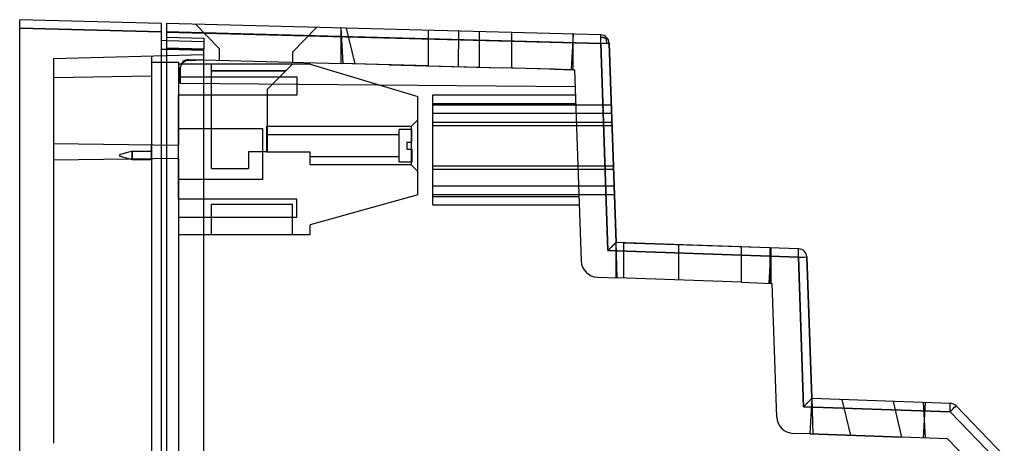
# Model space of a CAD drawing. Header units: millimetres. Extents: x -0.6 to 58, y -144 to -51.8.
# Tile 4 of 4: x -0.3 to 58, y -76.9 to -51.8. Entities that reach past the tile are written whole.
import ezdxf

# ---------------------------------------------------------------- set-up
doc = ezdxf.new("R2010")
doc.units = ezdxf.units.MM
doc.layers.add('MAIN-1', color=7, linetype='Continuous')
doc.layers.add('MAIN-2', color=7, linetype='Continuous')

msp = doc.modelspace()

# ---------------------------------------------------------------- linework, layer by layer
at = {"layer": 'MAIN-1'}
for p, q in [((8.1, -52.042), (-0.3, -51.822)), ((-0.3, -52.322), (-0.3, -51.822)), ((-0.3, -52.322), (8.1, -52.542)), ((-0.3, -81.395), (-0.3, -52.322)), ((8.1, -52.542), (8.1, -52.042)), ((8.4, -52.05), (8.4, -52.551)), ((34.111, -52.723), (8.4, -52.05)), ((8.1, -141.118), (8.1, -52.542)), ((8.4, -52.551), (34.102, -53.224)), ((8.4, -52.551), (8.4, -141.11)), ((34.143, -52.87), (34.11, -52.87)), ((34.172, -52.872), (34.143, -52.87)), ((34.198, -52.875), (34.172, -52.872)), ((34.223, -52.878), (34.198, -52.875)), ((34.248, -52.883), (34.223, -52.878)), ((34.271, -52.889), (34.248, -52.883)), ((34.295, -52.895), (34.271, -52.889)), ((34.318, -52.903), (34.295, -52.895)), ((34.342, -52.912), (34.318, -52.903)), ((34.365, -52.922), (34.342, -52.912)), ((34.388, -52.932), (34.365, -52.922)), ((34.4, -52.92), (34.388, -52.932)), ((34.388, -52.933), (34.399, -52.955)), ((34.399, -52.955), (34.409, -52.979)), ((34.41, -52.909), (34.4, -52.92)), ((34.409, -52.979), (34.418, -53.002)), ((34.42, -52.9), (34.41, -52.909)), ((34.418, -53.002), (34.426, -53.026)), ((34.428, -52.891), (34.42, -52.9)), ((34.426, -53.026), (34.433, -53.05)), ((34.435, -52.884), (34.428, -52.891)), ((34.433, -53.05), (34.439, -53.073)), ((34.441, -52.878), (34.435, -52.884)), ((34.445, -52.874), (34.441, -52.878)), ((34.448, -52.871), (34.445, -52.874)), ((34.449, -52.869), (34.448, -52.871)), ((34.45, -52.868), (34.449, -52.869)), ((8.4, -53.071), (8.1, -53.063)), ((8.1, -53.563), (8.4, -53.571)), ((34.102, -53.223), (34.531, -65.49)), ((34.439, -53.073), (34.444, -53.097)), ((34.444, -53.097), (34.448, -53.122)), ((34.448, -53.122), (34.45, -53.149)), ((34.45, -53.149), (34.452, -53.178)), ((34.452, -53.178), (34.453, -53.211)), ((35.01, -65.007), (34.598, -53.206)), ((34.744, -65.276), (34.719, -65.302)), ((34.768, -65.252), (34.744, -65.276)), ((34.791, -65.229), (34.768, -65.252)), ((34.813, -65.207), (34.791, -65.229)), ((34.834, -65.186), (34.813, -65.207)), ((34.854, -65.165), (34.834, -65.186)), ((34.874, -65.145), (34.854, -65.165)), ((34.893, -65.126), (34.874, -65.145)), ((34.911, -65.108), (34.893, -65.126)), ((34.928, -65.091), (34.911, -65.108)), ((34.943, -65.076), (34.928, -65.091)), ((34.957, -65.061), (34.943, -65.076)), ((34.97, -65.048), (34.957, -65.061)), ((34.981, -65.037), (34.97, -65.048)), ((34.99, -65.028), (34.981, -65.037)), ((34.997, -65.02), (34.99, -65.028)), ((35.003, -65.015), (34.997, -65.02)), ((35.007, -65.01), (35.003, -65.015)), ((35.009, -65.008), (35.007, -65.01)), ((35.01, -65.007), (35.009, -65.008)), ((45.822, -65.384), (35.01, -65.007)), ((34.566, -65.455), (34.531, -65.49)), ((34.531, -65.49), (45.809, -65.884)), ((34.6, -65.421), (34.566, -65.455)), ((34.632, -65.389), (34.6, -65.421)), ((34.663, -65.358), (34.632, -65.389)), ((34.692, -65.329), (34.663, -65.358)), ((34.719, -65.302), (34.692, -65.329)), ((46.597, -74.246), (46.304, -65.867)), ((45.809, -65.884), (46.118, -74.73)), ((46.25, -74.597), (46.219, -74.628)), ((46.279, -74.568), (46.25, -74.597)), ((46.306, -74.541), (46.279, -74.568)), ((46.331, -74.516), (46.306, -74.541)), ((46.355, -74.492), (46.331, -74.516)), ((46.378, -74.469), (46.355, -74.492)), ((46.4, -74.447), (46.378, -74.469)), ((46.421, -74.426), (46.4, -74.447)), ((46.442, -74.405), (46.421, -74.426)), ((46.461, -74.385), (46.442, -74.405)), ((46.48, -74.366), (46.461, -74.385)), ((46.498, -74.348), (46.48, -74.366)), ((46.515, -74.331), (46.498, -74.348)), ((46.53, -74.315), (46.515, -74.331)), ((46.545, -74.301), (46.53, -74.315)), ((46.557, -74.288), (46.545, -74.301)), ((46.568, -74.277), (46.557, -74.288)), ((46.577, -74.267), (46.568, -74.277)), ((46.585, -74.26), (46.577, -74.267)), ((46.59, -74.254), (46.585, -74.26)), ((46.594, -74.25), (46.59, -74.254)), ((46.596, -74.247), (46.594, -74.25)), ((46.597, -74.246), (46.596, -74.247)), ((54.8, -74.533), (46.597, -74.246)), ((46.153, -74.694), (46.118, -74.73)), ((46.118, -74.73), (54.787, -75.032)), ((46.187, -74.661), (46.153, -74.694)), ((46.219, -74.628), (46.187, -74.661)), ((54.787, -75.032), (57.504, -77.846)), ((58, -77.644), (55.142, -74.685))]:
    msp.add_line(p, q, dxfattribs=at)
for centre, start, end in [((34.098, -53.223), 45.25003, 88.50049), ((34.098, -53.223), 2.00002, 45.25003), ((45.805, -65.884), 2.00002, 88.00019), ((54.782, -75.032), 43.99995, 87.99996)]:
    msp.add_arc(centre, 0.5, start, end, dxfattribs=at)
for centre, major_axis, ratio, start_param, end_param in [((34.098, -53.223), (0.013, 0.5), 0.008724, -1.57073, -0.785614), ((34.098, -53.223), (0.013, 0.5), 0.008724, -0.785614, 0), ((34.098, -53.223), (-0.5, -0.017), 0.000305, 1.579518, 2.361708), ((34.098, -53.223), (-0.5, -0.017), 0.000305, 2.361708, 3.141593), ((45.805, -65.884), (0.017, 0.5), 0.008721, -1.570492, 0), ((45.805, -65.884), (-0.5, -0.017), 0.000305, 1.579518, 3.141575), ((54.782, -75.032), (0.017, 0.5), 0.008721, -1.570492, 0), ((54.782, -75.032), (-0.36, -0.347), 0.006062, 1.577074, 3.141478)]:
    msp.add_ellipse(centre, major_axis=major_axis, ratio=ratio, start_param=start_param, end_param=end_param, dxfattribs=at)
at = {"layer": 'MAIN-2'}
for p, q in [((-0.3, -51.822), (-0.3, -51.822)), ((8.1, -52.542), (-0.3, -52.322)), ((8.1, -52.042), (8.1, -52.042)), ((8.4, -52.05), (8.4, -52.05)), ((10.11, -52.095), (10.11, -52.095)), ((10.11, -52.095), (10.11, -52.095)), ((10.11, -52.095), (10.11, -52.095)), ((10.11, -52.095), (10.11, -52.095)), ((10.11, -52.095), (11.51, -53.532)), ((15.85, -53.745), (17.27, -52.282)), ((17.27, -52.282), (17.27, -52.282)), ((17.27, -52.282), (17.27, -52.282)), ((17.27, -52.282), (17.27, -52.282)), ((17.27, -52.282), (17.27, -52.282)), ((18.739, -54.421), (18.739, -52.321)), ((18.739, -52.321), (18.739, -52.321)), ((18.739, -52.321), (18.739, -52.321)), ((18.739, -52.321), (18.739, -52.321)), ((18.739, -52.321), (18.739, -52.321)), ((18.739, -52.321), (18.739, -52.321)), ((18.739, -52.321), (18.739, -52.321)), ((18.739, -52.321), (18.739, -52.321)), ((18.739, -52.321), (18.739, -52.321)), ((18.739, -52.321), (18.739, -52.321)), ((18.739, -52.321), (18.739, -52.321)), ((18.739, -52.321), (18.739, -52.321)), ((18.85, -54.424), (18.739, -52.321)), ((19.028, -52.328), (19.543, -54.443)), ((23.909, -54.557), (23.909, -52.456)), ((34.102, -53.223), (8.4, -52.55)), ((8.4, -52.856), (10.6, -52.913)), ((8.4, -52.856), (8.4, -52.856)), ((8.4, -52.856), (10.6, -52.913)), ((8.4, -52.856), (10.6, -52.913)), ((10.6, -52.913), (10.6, -53.563)), ((10.6, -52.913), (10.6, -52.913)), ((25.685, -52.503), (25.66, -54.603)), ((26.923, -54.636), (26.923, -52.535)), ((28.816, -52.585), (28.816, -54.685)), ((32.466, -52.68), (32.356, -54.778)), ((32.466, -54.781), (32.466, -52.68)), ((32.466, -52.68), (32.466, -52.68)), ((32.466, -52.68), (32.466, -52.68)), ((32.466, -52.68), (32.466, -52.68)), ((32.466, -52.68), (32.466, -52.68)), ((32.466, -52.68), (32.466, -52.68)), ((32.466, -52.68), (32.466, -52.68)), ((32.466, -52.68), (32.466, -52.68)), ((32.466, -52.68), (32.466, -52.68)), ((32.466, -52.68), (32.466, -52.68)), ((32.466, -52.68), (32.466, -52.68)), ((32.466, -52.68), (32.466, -52.68)), ((32.466, -52.68), (32.466, -52.68)), ((34.146, -52.871), (34.11, -52.87)), ((34.111, -52.723), (34.111, -52.723)), ((34.177, -52.872), (34.146, -52.871)), ((34.206, -52.876), (34.177, -52.872)), ((34.233, -52.88), (34.206, -52.876)), ((34.259, -52.886), (34.233, -52.88)), ((34.285, -52.893), (34.259, -52.886)), ((34.311, -52.901), (34.285, -52.893)), ((34.337, -52.91), (34.311, -52.901)), ((34.363, -52.921), (34.337, -52.91)), ((34.388, -52.932), (34.363, -52.921)), ((34.4, -52.92), (34.388, -52.932)), ((34.388, -52.932), (34.399, -52.955)), ((34.399, -52.955), (34.409, -52.979)), ((34.41, -52.909), (34.4, -52.92)), ((34.409, -52.979), (34.418, -53.002)), ((34.42, -52.9), (34.41, -52.909)), ((34.418, -53.002), (34.426, -53.026)), ((34.428, -52.891), (34.42, -52.9)), ((34.426, -53.026), (34.433, -53.05)), ((34.435, -52.884), (34.428, -52.891)), ((34.433, -53.05), (34.439, -53.073)), ((34.441, -52.878), (34.435, -52.884)), ((34.445, -52.874), (34.441, -52.878)), ((34.448, -52.871), (34.445, -52.874)), ((34.449, -52.869), (34.448, -52.871)), ((34.45, -52.868), (34.449, -52.869)), ((8.1, -53.063), (8.1, -53.063)), ((10.6, -53.628), (8.1, -53.563)), ((10.6, -53.129), (8.4, -53.071)), ((8.4, -53.505), (10.6, -53.563)), ((10.6, -53.563), (8.4, -53.505)), ((8.4, -53.571), (10.6, -53.628)), ((10.6, -53.129), (10.6, -53.129)), ((10.6, -140.097), (10.6, -53.563)), ((10.6, -53.563), (10.6, -53.563)), ((11.51, -53.532), (11.51, -53.532)), ((11.51, -53.532), (11.51, -53.532)), ((11.51, -53.532), (11.51, -53.532)), ((11.51, -53.532), (11.51, -53.532)), ((11.51, -53.532), (11.51, -54.232)), ((34.531, -65.49), (34.102, -53.223)), ((34.439, -53.073), (34.443, -53.097)), ((34.443, -53.097), (34.447, -53.122)), ((34.447, -53.122), (34.45, -53.149)), ((34.45, -53.149), (34.452, -53.178)), ((34.452, -53.178), (34.453, -53.211)), ((34.598, -53.206), (35.01, -65.007)), ((34.598, -53.206), (34.598, -53.206)), ((10.6, -53.91), (1.7, -54.141)), ((1.7, -54.141), (1.7, -54.141)), ((1.7, -54.141), (1.7, -54.141)), ((1.7, -54.141), (1.7, -54.141)), ((1.7, -54.141), (1.7, -59.142)), ((7.5, -53.989), (7.5, -53.989)), ((7.5, -53.989), (7.5, -53.989)), ((7.5, -53.989), (7.5, -54.33)), ((9.683, -54.24), (10.6, -54.208)), ((9.721, -54.185), (10.6, -54.208)), ((9.721, -54.185), (9.721, -54.185)), ((10.6, -53.908), (10.6, -53.908)), ((10.6, -54.208), (10.6, -54.208)), ((10.6, -54.208), (10.6, -54.208)), ((10.6, -54.208), (10.6, -54.208)), ((10.6, -54.208), (10.6, -54.208)), ((10.6, -54.208), (10.6, -54.208)), ((10.6, -54.208), (18.739, -54.421)), ((15.85, -53.745), (15.85, -53.745)), ((15.85, -53.745), (15.85, -53.745)), ((15.85, -53.745), (15.85, -53.745)), ((15.85, -53.745), (15.85, -54.346)), ((15.85, -53.745), (15.85, -53.745)), ((7.5, -54.33), (7.5, -54.33)), ((7.5, -54.33), (7.5, -54.33)), ((7.5, -54.33), (7.5, -59.223)), ((7.5, -54.33), (7.5, -54.33)), ((7.5, -54.33), (7.5, -54.33)), ((7.5, -54.33), (7.5, -54.33)), ((7.5, -54.33), (9.1, -54.33)), ((9.1, -54.33), (9.1, -54.33)), ((9.1, -54.33), (9.1, -59.245)), ((9.1, -54.459), (9.1, -54.459)), ((9.1, -54.459), (9.1, -54.459)), ((16.9, -54.459), (9.1, -54.459)), ((9.2, -55.582), (9.208, -54.681)), ((9.2, -54.74), (9.2, -55.582)), ((9.2, -54.74), (9.2, -54.74)), ((9.208, -54.681), (9.208, -54.681)), ((9.683, -54.24), (9.683, -54.24)), ((11.06, -54.459), (11.06, -54.459)), ((11.06, -54.459), (11.06, -54.459)), ((11.06, -54.859), (11.06, -54.459)), ((11.06, -54.459), (11.06, -54.459)), ((11.06, -54.459), (11.06, -54.459)), ((11.51, -54.232), (11.51, -54.232)), ((11.51, -54.232), (11.51, -54.232)), ((11.51, -54.232), (11.51, -54.232)), ((11.51, -54.232), (11.51, -54.232)), ((15.45, -54.859), (15.85, -54.459)), ((15.85, -54.346), (15.85, -54.346)), ((15.85, -54.346), (15.85, -54.346)), ((15.85, -54.346), (15.85, -54.346)), ((15.85, -54.346), (15.85, -54.346)), ((15.85, -54.459), (15.85, -54.459)), ((15.85, -54.459), (15.85, -54.459)), ((15.85, -54.459), (15.85, -54.459)), ((15.85, -54.459), (15.85, -54.459)), ((16.9, -54.459), (23.27, -56.359)), ((16.9, -54.459), (16.9, -54.459)), ((16.9, -54.459), (16.9, -54.459)), ((23.909, -54.557), (18.739, -54.421)), ((18.739, -54.421), (18.739, -54.421)), ((18.739, -54.421), (18.739, -54.421)), ((18.739, -54.421), (18.739, -54.421)), ((18.739, -54.421), (18.739, -54.421)), ((18.739, -54.421), (18.739, -54.421)), ((18.85, -54.424), (18.85, -54.424)), ((18.85, -54.424), (18.85, -54.424)), ((18.85, -54.424), (18.85, -54.424)), ((18.85, -54.424), (18.85, -54.424)), ((18.85, -54.424), (18.85, -54.424)), ((18.85, -54.424), (18.85, -54.424)), ((18.85, -54.424), (18.85, -54.424)), ((18.85, -54.424), (18.85, -54.424)), ((21.578, -54.496), (19.407, -54.439)), ((21.578, -54.496), (28.234, -54.67)), ((23.909, -54.557), (26.923, -54.636)), ((26.923, -54.636), (28.234, -54.67)), ((32.466, -54.781), (28.234, -54.67)), ((31.366, -54.752), (28.829, -54.686)), ((31.366, -54.752), (32.466, -54.781)), ((32.356, -54.778), (32.356, -54.778)), ((32.356, -54.778), (32.356, -54.778)), ((32.356, -54.778), (32.356, -54.778)), ((32.356, -54.778), (32.356, -54.778)), ((32.356, -54.778), (32.356, -54.778)), ((32.356, -54.778), (32.356, -54.778)), ((32.356, -54.778), (32.356, -54.778)), ((32.356, -54.778), (32.356, -54.778)), ((32.466, -54.781), (32.551, -54.783)), ((32.466, -54.781), (32.466, -54.781)), ((32.466, -54.781), (32.466, -54.781)), ((32.466, -54.781), (32.466, -54.781)), ((32.466, -54.781), (32.466, -54.781)), ((32.466, -54.781), (32.466, -54.781)), ((32.466, -54.781), (32.466, -54.781)), ((32.466, -54.781), (32.466, -54.781)), ((32.551, -54.783), (32.947, -66.105)), ((32.551, -54.783), (32.551, -54.783)), ((32.551, -54.783), (32.551, -54.783)), ((32.551, -54.783), (32.551, -54.783)), ((1.7, -55.242), (7.5, -55.141)), ((1.7, -55.242), (1.7, -55.242)), ((1.7, -55.242), (1.7, -55.242)), ((7.5, -55.141), (7.5, -55.141)), ((7.5, -55.141), (7.5, -55.141)), ((9.1, -55.209), (9.1, -55.209)), ((9.1, -55.209), (9.1, -55.209)), ((9.1, -55.209), (16.1, -55.209)), ((11.06, -54.859), (15.45, -54.859)), ((11.06, -60.634), (11.06, -54.859)), ((15.45, -54.859), (11.06, -54.859)), ((15.45, -54.859), (11.06, -54.859)), ((11.06, -54.859), (15.45, -54.859)), ((11.06, -54.859), (15.45, -54.859)), ((15.45, -54.859), (11.06, -54.859)), ((15.45, -54.859), (11.06, -54.859)), ((11.06, -54.859), (15.45, -54.859)), ((15.45, -54.859), (14.35, -55.959)), ((16.1, -55.209), (16.1, -55.209)), ((16.1, -55.209), (16.1, -56.289)), ((16.1, -55.209), (16.1, -55.209)), ((9.2, -55.582), (32.586, -55.786)), ((9.2, -55.582), (9.2, -55.582)), ((9.2, -55.582), (9.2, -55.582)), ((14.35, -55.959), (14.35, -59.643)), ((14.35, -55.959), (14.35, -55.959)), ((14.35, -55.959), (14.35, -55.959)), ((14.35, -55.959), (14.35, -55.959)), ((14.35, -55.959), (14.35, -55.959)), ((32.586, -55.786), (32.586, -55.786)), ((32.586, -55.786), (32.586, -55.786)), ((9.1, -56.289), (9.1, -56.289)), ((9.1, -56.289), (9.1, -56.289)), ((9.1, -59.245), (9.1, -56.289)), ((16.1, -56.289), (9.1, -56.289)), ((16.1, -56.289), (16.1, -56.289)), ((16.1, -56.289), (16.1, -56.289)), ((23.27, -62.199), (23.27, -56.359)), ((23.27, -56.359), (23.27, -56.359)), ((23.27, -56.359), (23.27, -56.359)), ((24.164, -59.279), (24.164, -56.279)), ((24.164, -56.279), (32.604, -56.279)), ((24.164, -56.279), (24.164, -56.279)), ((32.604, -56.279), (32.604, -56.279)), ((24.164, -56.78), (32.621, -56.78)), ((34.726, -56.879), (24.164, -56.879)), ((34.726, -56.879), (24.164, -56.879)), ((34.726, -56.879), (24.164, -56.879)), ((34.726, -56.879), (24.164, -56.879)), ((34.743, -57.38), (24.164, -57.38)), ((14.1, -58.28), (9.1, -58.28)), ((14.1, -59.78), (14.1, -58.28)), ((14.31, -58.154), (14.31, -59.279)), ((22.87, -58.154), (14.31, -58.154)), ((22.87, -58.154), (14.31, -58.154)), ((22.87, -58.154), (14.35, -58.154)), ((22.87, -58.154), (14.35, -58.154)), ((23.27, -57.754), (22.87, -58.154)), ((23.27, -57.754), (22.87, -58.154)), ((23.27, -57.754), (22.87, -58.154)), ((23.27, -57.754), (22.87, -58.154)), ((22.87, -58.154), (22.87, -59.279)), ((22.87, -58.154), (22.87, -59.279)), ((22.87, -58.154), (22.87, -59.279)), ((22.87, -58.154), (22.87, -59.279)), ((24.164, -57.881), (34.761, -57.881)), ((24.164, -57.881), (34.761, -57.881)), ((24.164, -57.881), (34.761, -57.881)), ((24.164, -57.881), (34.761, -57.881)), ((24.164, -57.881), (34.761, -57.881)), ((24.164, -57.881), (34.761, -57.881)), ((24.164, -58.09), (24.164, -58.09)), ((24.164, -58.09), (24.164, -58.09)), ((24.164, -58.09), (24.164, -58.09)), ((24.164, -58.09), (34.768, -58.09)), ((34.761, -58.09), (34.761, -58.09)), ((34.768, -58.09), (34.768, -58.09)), ((34.768, -58.09), (34.768, -58.09)), ((22.17, -58.629), (14.31, -58.629)), ((22.17, -58.629), (14.31, -58.629)), ((22.92, -58.329), (22.17, -58.329)), ((22.92, -58.329), (22.17, -58.329)), ((22.17, -60.229), (22.17, -58.329)), ((22.92, -59.079), (22.92, -58.329)), ((1.7, -59.142), (9.1, -59.245)), ((1.7, -59.142), (1.7, -59.142)), ((1.7, -59.142), (1.7, -59.142)), ((1.7, -59.142), (1.7, -60.14)), ((7.5, -59.223), (7.5, -59.223)), ((7.5, -59.223), (7.5, -60.059)), ((7.5, -59.223), (7.5, -59.223)), ((7.5, -59.223), (7.5, -59.223)), ((7.5, -59.223), (7.5, -59.223)), ((7.5, -60.059), (7.5, -59.223)), ((9.1, -60.037), (9.1, -59.245)), ((9.1, -59.245), (9.1, -59.245)), ((9.1, -59.245), (9.1, -59.245)), ((14.31, -59.279), (14.31, -59.643)), ((22.62, -59.079), (22.62, -59.479)), ((22.62, -59.079), (22.92, -59.079)), ((22.62, -59.079), (22.62, -59.079)), ((22.62, -59.079), (22.62, -59.079)), ((22.87, -59.279), (22.87, -60.404)), ((22.87, -59.279), (22.87, -60.404)), ((22.87, -59.279), (22.87, -60.404)), ((22.87, -59.279), (22.87, -60.404)), ((22.92, -59.079), (22.92, -59.079)), ((22.92, -59.079), (22.92, -59.079)), ((24.164, -62.279), (24.164, -59.279)), ((9.1, -60.037), (1.7, -60.14)), ((6.35, -59.609), (5.6, -59.819)), ((5.6, -59.819), (5.6, -59.819)), ((5.6, -59.819), (5.6, -59.899)), ((5.6, -59.819), (5.6, -59.819)), ((5.6, -59.819), (5.6, -59.819)), ((5.6, -59.819), (5.6, -59.819)), ((5.6, -59.899), (5.6, -59.899)), ((6.35, -60.109), (5.6, -59.899)), ((5.6, -59.899), (5.6, -59.899)), ((5.6, -59.899), (5.6, -59.899)), ((5.6, -59.899), (5.6, -59.899)), ((6.35, -59.609), (6.35, -60.109)), ((6.35, -59.609), (6.35, -59.609)), ((6.35, -60.109), (6.35, -59.609)), ((6.35, -59.609), (7.5, -59.609)), ((6.35, -59.609), (6.35, -60.109)), ((6.35, -59.609), (6.35, -59.609)), ((6.35, -60.109), (6.35, -59.609)), ((6.35, -59.609), (6.35, -60.109)), ((6.35, -59.609), (6.35, -59.609)), ((6.35, -60.109), (6.35, -59.609)), ((6.35, -59.609), (6.35, -60.109)), ((6.35, -60.109), (6.35, -59.609)), ((6.35, -59.609), (6.35, -59.609)), ((7.5, -59.609), (7.5, -59.609)), ((7.5, -59.609), (7.5, -59.609)), ((7.5, -59.609), (7.5, -59.609)), ((7.5, -59.609), (7.5, -59.609)), ((9.1, -60.037), (9.1, -60.037)), ((9.1, -60.037), (9.1, -60.037)), ((9.1, -60.037), (9.1, -133.623)), ((9.1, -62.449), (9.1, -60.037)), ((14.35, -59.643), (13.248, -59.643)), ((13.248, -59.643), (13.248, -60.634)), ((13.248, -59.643), (13.248, -59.643)), ((13.248, -59.643), (13.248, -59.643)), ((13.248, -59.643), (13.248, -59.643)), ((13.248, -59.643), (13.248, -59.643)), ((14.1, -61.28), (14.1, -59.78)), ((14.31, -59.643), (16.9, -59.643)), ((14.31, -59.643), (14.31, -59.643)), ((14.31, -59.643), (14.31, -59.643)), ((14.31, -59.643), (14.31, -59.643)), ((14.31, -59.643), (14.31, -59.643)), ((14.35, -59.643), (14.35, -59.643)), ((14.35, -59.643), (14.35, -59.643)), ((14.35, -59.643), (14.35, -59.643)), ((14.35, -59.643), (14.35, -59.643)), ((14.35, -59.643), (14.35, -59.643)), ((14.35, -59.643), (14.35, -59.643)), ((16.9, -60.404), (16.9, -59.643)), ((16.9, -59.643), (16.9, -59.643)), ((16.9, -59.643), (16.9, -59.643)), ((16.9, -59.643), (16.9, -59.643)), ((16.9, -59.643), (16.9, -59.643)), ((16.9, -59.643), (16.9, -59.643)), ((16.9, -59.643), (16.9, -59.643)), ((16.9, -59.929), (22.17, -59.929)), ((16.9, -59.929), (22.17, -59.929)), ((22.62, -59.479), (22.92, -59.479)), ((22.62, -59.479), (22.62, -59.479)), ((22.62, -59.479), (22.62, -59.479)), ((22.92, -59.479), (22.92, -60.229)), ((22.92, -59.479), (22.92, -59.479)), ((22.92, -59.479), (22.92, -59.479)), ((1.7, -60.14), (1.7, -60.14)), ((1.701, -60.14), (1.701, -76.898)), ((6.35, -60.109), (6.35, -60.109)), ((7.5, -60.109), (6.35, -60.109)), ((6.35, -60.109), (6.35, -60.109)), ((6.35, -60.109), (6.35, -60.109)), ((6.35, -60.109), (6.35, -60.109)), ((7.5, -60.059), (7.5, -60.059)), ((7.5, -60.059), (7.5, -60.059)), ((7.5, -60.059), (7.5, -60.059)), ((7.5, -60.059), (7.5, -60.059)), ((7.5, -60.059), (7.5, -81.495)), ((7.5, -60.109), (7.5, -60.109)), ((7.5, -60.109), (7.5, -60.109)), ((7.5, -60.109), (7.5, -60.109)), ((7.5, -60.109), (7.5, -60.109)), ((22.87, -60.404), (16.9, -60.404)), ((22.87, -60.404), (16.9, -60.404)), ((22.87, -60.404), (16.9, -60.404)), ((22.87, -60.404), (16.9, -60.404)), ((22.17, -60.229), (22.92, -60.229)), ((22.17, -60.229), (22.92, -60.229)), ((22.87, -60.404), (23.27, -60.804)), ((22.87, -60.404), (23.27, -60.804)), ((22.87, -60.404), (23.27, -60.804)), ((22.87, -60.404), (23.27, -60.804)), ((24.164, -60.469), (24.164, -60.469)), ((24.164, -60.469), (24.164, -60.469)), ((24.164, -60.469), (24.164, -60.469)), ((24.164, -60.469), (34.851, -60.469)), ((34.851, -60.469), (34.851, -60.469)), ((34.851, -60.469), (34.851, -60.469)), ((34.851, -60.469), (34.851, -60.469)), ((11.06, -60.634), (11.06, -60.634)), ((11.06, -60.634), (13.248, -60.634)), ((11.06, -60.634), (11.06, -60.634)), ((11.06, -60.634), (11.06, -60.634)), ((11.06, -60.634), (11.06, -60.634)), ((13.248, -60.634), (13.248, -60.634)), ((13.248, -60.634), (13.248, -60.634)), ((13.248, -60.634), (13.248, -60.634)), ((13.248, -60.634), (13.248, -60.634)), ((24.164, -60.677), (34.859, -60.677)), ((24.164, -60.677), (34.859, -60.677)), ((24.164, -60.677), (34.859, -60.677)), ((24.164, -60.677), (34.859, -60.677)), ((24.164, -60.677), (34.859, -60.677)), ((24.164, -60.677), (34.859, -60.677)), ((14.1, -61.28), (9.1, -61.28)), ((34.894, -61.679), (24.164, -61.679)), ((34.894, -61.679), (24.164, -61.679)), ((34.894, -61.679), (24.164, -61.679)), ((34.894, -61.679), (24.164, -61.679)), ((23.27, -62.199), (16.9, -63.971)), ((23.27, -62.199), (23.27, -62.199)), ((23.27, -62.199), (23.27, -62.199)), ((34.911, -62.18), (24.164, -62.18)), ((24.164, -62.78), (24.164, -62.275)), ((24.164, -62.279), (24.164, -62.279)), ((24.164, -62.279), (32.813, -62.279)), ((32.813, -62.279), (32.813, -62.279)), ((9.1, -62.449), (9.1, -62.449)), ((9.1, -62.449), (9.1, -62.449)), ((16.1, -62.449), (9.1, -62.449)), ((11.06, -62.749), (11.06, -62.749)), ((11.06, -62.749), (15.85, -62.749)), ((11.06, -62.749), (11.06, -62.749)), ((11.06, -64.549), (11.06, -62.749)), ((11.06, -62.749), (11.06, -62.749)), ((11.06, -62.749), (11.06, -62.749)), ((15.85, -62.749), (15.85, -62.749)), ((15.85, -62.749), (15.85, -62.749)), ((15.85, -64.549), (15.85, -62.749)), ((15.85, -62.749), (15.85, -62.749)), ((15.85, -62.749), (15.85, -62.749)), ((16.1, -63.509), (16.1, -62.449)), ((16.1, -62.449), (16.1, -62.449)), ((16.1, -62.449), (16.1, -62.449)), ((24.164, -62.78), (32.831, -62.78)), ((9.1, -63.509), (9.1, -63.509)), ((9.1, -63.509), (9.1, -63.509)), ((9.1, -63.509), (16.1, -63.509)), ((16.1, -63.509), (16.1, -63.509)), ((16.1, -63.509), (16.1, -63.509)), ((16.9, -64.549), (16.9, -63.971)), ((16.9, -63.971), (16.9, -63.971)), ((16.9, -63.971), (16.9, -63.971)), ((9.1, -64.549), (9.1, -64.549)), ((9.1, -64.549), (9.1, -64.549)), ((16.9, -64.549), (9.1, -64.549)), ((11.06, -64.549), (11.06, -64.549)), ((11.06, -64.549), (11.06, -64.549)), ((11.06, -64.549), (11.06, -64.549)), ((11.06, -64.549), (11.06, -64.549)), ((15.85, -64.549), (15.85, -64.549)), ((15.85, -64.549), (15.85, -64.549)), ((15.85, -64.549), (15.85, -64.549)), ((15.85, -64.549), (15.85, -64.549)), ((16.9, -64.549), (16.9, -64.549)), ((16.9, -64.549), (16.9, -64.549)), ((34.738, -65.283), (34.713, -65.308)), ((34.761, -65.259), (34.738, -65.283)), ((34.783, -65.237), (34.761, -65.259)), ((34.805, -65.215), (34.783, -65.237)), ((34.825, -65.195), (34.805, -65.215)), ((34.845, -65.174), (34.825, -65.195)), ((34.865, -65.155), (34.845, -65.174)), ((34.884, -65.136), (34.865, -65.155)), ((34.901, -65.118), (34.884, -65.136)), ((34.918, -65.101), (34.901, -65.118)), ((34.934, -65.085), (34.918, -65.101)), ((34.948, -65.071), (34.934, -65.085)), ((34.961, -65.057), (34.948, -65.071)), ((34.973, -65.045), (34.961, -65.057)), ((34.983, -65.035), (34.973, -65.045)), ((34.991, -65.026), (34.983, -65.035)), ((34.998, -65.019), (34.991, -65.026)), ((35.003, -65.014), (34.998, -65.019)), ((35.007, -65.01), (35.003, -65.014)), ((35.009, -65.008), (35.007, -65.01)), ((35.01, -65.007), (35.009, -65.008)), ((35.083, -67.111), (35.01, -65.007)), ((35.01, -65.007), (35.01, -65.007)), ((35.01, -65.007), (35.01, -65.007)), ((35.01, -65.007), (35.01, -65.007)), ((35.01, -65.007), (35.01, -65.007)), ((35.01, -65.007), (35.01, -65.007)), ((35.01, -65.007), (35.01, -65.007)), ((35.01, -65.007), (35.01, -65.007)), ((35.01, -65.007), (35.01, -65.007)), ((35.01, -65.007), (35.01, -65.007)), ((35.01, -65.007), (35.01, -65.007)), ((35.01, -65.007), (35.01, -65.007)), ((35.01, -65.007), (35.01, -65.007)), ((35.01, -65.007), (35.01, -65.007)), ((35.01, -67.108), (35.01, -65.007)), ((35.467, -65.023), (35.462, -65.057)), ((35.462, -67.124), (35.462, -65.057)), ((44.142, -65.326), (35.463, -65.057)), ((38.727, -67.238), (38.727, -65.137)), ((42.432, -67.367), (42.432, -65.266)), ((34.565, -65.456), (34.531, -65.49)), ((45.809, -65.884), (34.531, -65.49)), ((34.597, -65.424), (34.565, -65.456)), ((34.628, -65.392), (34.597, -65.424)), ((34.658, -65.363), (34.628, -65.392)), ((34.686, -65.334), (34.658, -65.363)), ((34.713, -65.308), (34.686, -65.334)), ((44.168, -65.327), (44.058, -67.424)), ((44.142, -65.326), (44.142, -65.326)), ((44.142, -65.326), (44.142, -65.326)), ((44.142, -67.427), (44.142, -65.326)), ((44.168, -65.327), (44.168, -65.327)), ((44.168, -65.327), (44.168, -65.327)), ((44.168, -65.327), (44.168, -65.327)), ((44.168, -65.327), (44.168, -65.327)), ((44.168, -65.327), (44.168, -65.327)), ((44.168, -65.327), (44.168, -65.327)), ((44.194, -65.328), (44.194, -65.328)), ((44.194, -65.328), (44.194, -65.328)), ((44.194, -65.328), (44.194, -65.328)), ((44.194, -67.429), (44.194, -65.328)), ((45.822, -65.384), (45.822, -65.384)), ((46.304, -65.867), (46.597, -74.246)), ((46.304, -65.867), (46.304, -65.867)), ((32.947, -66.105), (32.947, -66.105)), ((46.118, -74.73), (45.809, -65.884)), ((33.911, -67.07), (35.083, -67.111)), ((33.911, -67.07), (33.911, -67.07)), ((35.01, -67.108), (35.01, -67.108)), ((42.432, -67.367), (35.083, -67.111)), ((35.083, -67.111), (35.083, -67.111)), ((35.083, -67.111), (35.083, -67.111)), ((35.083, -67.111), (35.083, -67.111)), ((35.083, -67.111), (35.083, -67.111)), ((35.083, -67.111), (35.083, -67.111)), ((35.083, -67.111), (35.083, -67.111)), ((35.083, -67.111), (35.083, -67.111)), ((35.083, -67.111), (35.083, -67.111)), ((35.083, -67.111), (35.083, -67.111)), ((35.083, -67.111), (35.083, -67.111)), ((42.432, -67.367), (44.258, -67.431)), ((44.058, -67.424), (44.058, -67.424)), ((44.058, -67.424), (44.058, -67.424)), ((44.058, -67.424), (44.058, -67.424)), ((44.058, -67.424), (44.058, -67.424)), ((44.058, -67.424), (44.058, -67.424)), ((44.058, -67.424), (44.058, -67.424)), ((44.142, -67.427), (44.142, -67.427)), ((44.142, -67.427), (44.142, -67.427)), ((44.194, -67.429), (44.194, -67.429)), ((44.194, -67.429), (44.194, -67.429)), ((44.194, -67.429), (44.194, -67.429)), ((44.534, -75.345), (44.258, -67.431)), ((44.258, -67.431), (44.258, -67.431)), ((46.219, -74.629), (46.249, -74.598)), ((46.249, -74.598), (46.279, -74.569)), ((46.279, -74.569), (46.306, -74.541)), ((46.306, -74.541), (46.332, -74.515)), ((46.332, -74.515), (46.356, -74.491)), ((46.356, -74.491), (46.379, -74.467)), ((46.379, -74.467), (46.402, -74.445)), ((46.402, -74.445), (46.423, -74.423)), ((46.423, -74.423), (46.444, -74.402)), ((46.444, -74.402), (46.465, -74.382)), ((46.465, -74.382), (46.484, -74.362)), ((46.484, -74.362), (46.502, -74.344)), ((46.597, -74.246), (46.487, -76.344)), ((46.502, -74.344), (46.519, -74.327)), ((46.519, -74.327), (46.534, -74.311)), ((46.534, -74.311), (46.548, -74.297)), ((46.548, -74.297), (46.56, -74.285)), ((46.56, -74.285), (46.571, -74.274)), ((46.571, -74.274), (46.579, -74.265)), ((46.579, -74.265), (46.586, -74.258)), ((46.586, -74.258), (46.591, -74.253)), ((46.591, -74.253), (46.594, -74.249)), ((46.594, -74.249), (46.596, -74.247)), ((46.596, -74.247), (46.597, -74.246)), ((46.597, -74.246), (46.597, -74.246)), ((46.597, -74.246), (46.597, -74.246)), ((46.597, -74.246), (46.597, -74.246)), ((46.597, -74.246), (46.597, -74.246)), ((46.597, -74.246), (46.597, -74.246)), ((46.597, -74.246), (46.597, -74.246)), ((46.597, -74.246), (46.597, -74.246)), ((46.597, -74.246), (46.597, -74.246)), ((46.597, -74.246), (46.597, -74.246)), ((46.597, -74.246), (46.597, -74.246)), ((46.597, -74.246), (46.597, -74.246)), ((46.597, -74.246), (46.597, -74.246)), ((46.597, -74.246), (46.597, -74.246)), ((46.597, -74.246), (46.597, -74.246)), ((46.597, -74.246), (46.597, -74.246)), ((46.597, -74.246), (46.597, -74.246)), ((46.597, -74.246), (46.597, -74.246)), ((46.597, -74.246), (46.597, -74.246)), ((46.597, -74.246), (46.597, -74.246)), ((46.597, -74.246), (46.597, -74.246)), ((46.597, -74.246), (46.597, -74.246)), ((46.597, -74.246), (46.597, -74.246)), ((46.597, -74.246), (46.597, -74.246)), ((46.597, -74.246), (46.597, -74.246)), ((46.597, -74.246), (46.597, -74.246)), ((46.597, -74.246), (46.597, -74.246)), ((46.597, -74.246), (46.597, -74.246)), ((46.597, -74.246), (46.597, -74.246)), ((46.597, -74.246), (46.597, -74.246)), ((46.597, -74.246), (46.597, -74.246)), ((46.597, -74.246), (46.597, -74.246)), ((46.597, -74.246), (46.597, -74.246)), ((46.597, -74.246), (46.597, -74.246)), ((46.597, -74.246), (46.597, -74.246)), ((46.597, -74.246), (46.597, -74.246)), ((46.597, -74.246), (46.597, -74.246)), ((46.597, -74.246), (46.597, -74.246)), ((46.597, -74.246), (46.597, -74.246)), ((46.597, -74.246), (46.597, -74.246)), ((46.597, -74.246), (46.597, -74.246)), ((46.597, -74.246), (46.597, -74.246)), ((46.597, -74.246), (46.597, -74.246)), ((46.597, -74.246), (46.597, -74.246)), ((46.597, -74.246), (46.597, -74.246)), ((46.597, -74.246), (46.597, -74.246)), ((46.597, -74.246), (46.597, -74.246)), ((46.597, -74.246), (46.597, -74.246)), ((46.597, -74.246), (46.597, -74.246)), ((46.597, -74.246), (46.597, -74.246)), ((46.597, -74.246), (46.597, -74.246)), ((46.597, -74.246), (46.597, -74.246)), ((46.597, -74.246), (46.597, -74.246)), ((46.597, -74.246), (46.597, -74.246)), ((46.597, -74.246), (46.597, -74.246)), ((46.597, -74.246), (46.597, -74.246)), ((46.597, -74.246), (46.597, -74.246)), ((46.597, -74.246), (46.597, -74.246)), ((46.597, -74.246), (46.597, -74.246)), ((46.597, -74.246), (46.597, -74.246)), ((46.597, -74.246), (46.597, -74.246)), ((46.597, -74.246), (46.597, -74.246)), ((46.597, -74.246), (46.597, -74.246)), ((46.597, -74.246), (46.597, -74.246)), ((46.597, -74.246), (46.597, -74.246)), ((46.597, -74.246), (46.597, -74.246)), ((46.597, -74.246), (46.597, -74.246)), ((46.597, -74.246), (46.597, -74.246)), ((46.597, -74.246), (46.597, -74.246)), ((46.597, -74.246), (46.597, -74.246)), ((46.597, -74.246), (46.597, -74.246)), ((46.597, -74.246), (46.597, -74.246)), ((46.597, -74.246), (46.671, -76.35)), ((46.597, -74.246), (46.597, -74.246)), ((48.907, -76.428), (48.392, -74.309)), ((51.421, -74.415), (51.916, -76.533)), ((53.201, -74.477), (53.201, -74.477)), ((53.201, -74.477), (53.201, -74.477)), ((53.201, -74.477), (53.201, -74.477)), ((53.201, -74.477), (53.311, -76.582)), ((53.311, -74.481), (53.201, -76.578)), ((53.311, -74.481), (53.311, -74.481)), ((53.311, -74.481), (53.311, -74.481)), ((53.311, -74.481), (53.311, -74.481)), ((53.311, -74.481), (53.311, -74.481)), ((53.311, -74.481), (53.311, -74.481)), ((53.311, -74.481), (53.311, -74.481)), ((53.311, -74.481), (53.311, -74.481)), ((53.311, -74.481), (53.311, -74.481)), ((54.8, -74.533), (54.8, -74.533)), ((46.118, -74.73), (46.153, -74.695)), ((54.787, -75.032), (46.118, -74.73)), ((46.153, -74.695), (46.186, -74.661)), ((46.186, -74.661), (46.219, -74.629)), ((57.504, -77.846), (54.787, -75.032)), ((55.142, -74.685), (55.142, -74.685)), ((44.534, -75.345), (44.534, -75.345)), ((46.487, -76.344), (45.502, -76.309)), ((46.487, -76.344), (51.916, -76.533)), ((51.916, -76.533), (46.487, -76.344)), ((46.487, -76.344), (46.487, -76.344)), ((46.487, -76.344), (46.487, -76.344)), ((46.487, -76.344), (46.487, -76.344)), ((46.671, -76.35), (46.671, -76.35)), ((46.671, -76.35), (46.671, -76.35)), ((46.671, -76.35), (46.671, -76.35)), ((46.671, -76.35), (46.671, -76.35)), ((46.671, -76.35), (46.671, -76.35)), ((46.671, -76.35), (46.671, -76.35)), ((46.671, -76.35), (46.671, -76.35)), ((1.702, -76.898), (1.702, -76.898)), ((54.641, -76.628), (51.916, -76.533)), ((53.201, -76.578), (53.201, -76.578)), ((53.201, -76.578), (53.201, -76.578)), ((53.201, -76.578), (53.201, -76.578)), ((53.201, -76.578), (53.201, -76.578)), ((53.201, -76.578), (53.201, -76.578)), ((53.201, -76.578), (53.201, -76.578)), ((53.201, -76.578), (53.201, -76.578)), ((53.201, -76.578), (53.201, -76.578)), ((53.311, -76.582), (53.311, -76.582)), ((53.311, -76.582), (53.311, -76.582)), ((53.311, -76.582), (53.311, -76.582)), ((54.641, -76.628), (55.9, -77.932)), ((54.641, -76.628), (54.641, -76.628))]:
    msp.add_line(p, q, dxfattribs=at)
for centre, start in [((45.805, -65.884), 1.99991), ((54.782, -75.032), 43.99995)]:
    msp.add_arc(centre, 0.5, start, 87.99996, dxfattribs=at)
for centre, major_axis, ratio, start_param, end_param in [((34.098, -53.223), (0.013, 0.5), 0.008724, -1.570572, -0.785252), ((34.098, -53.223), (0.013, 0.5), 0.008724, -0.785252, 0), ((34.098, -53.223), (-0.5, -0.017), 0.000305, 1.579517, 2.359755), ((34.098, -53.223), (-0.5, -0.017), 0.000305, 2.359755, 3.141593), ((9.708, -54.685), (0.004, 0.5), 1, -0.017453, 1.570796), ((9.7, -54.74), (0.5, 0), 1, 1.605703, 3.141593), ((45.805, -65.884), (0.017, 0.5), 0.008721, -1.570492, 0), ((45.805, -65.884), (-0.5, -0.017), 0.000305, 1.579517, 3.141593), ((45.805, -65.884), (-0.5, -0.017), 0.000305, 3.141575, 3.144391), ((33.946, -66.07), (1, 0), 1, -3.106994, -1.605702), ((54.782, -75.032), (0.017, 0.5), 0.008721, -1.570492, 0), ((54.782, -75.032), (-0.36, -0.347), 0.006062, 1.577072, 3.141593), ((45.534, -75.31), (-1, 0), 1, 0.034898, 1.539601)]:
    msp.add_ellipse(centre, major_axis=major_axis, ratio=ratio, start_param=start_param, end_param=end_param, dxfattribs=at)

doc.saveas('drawing.dxf')
